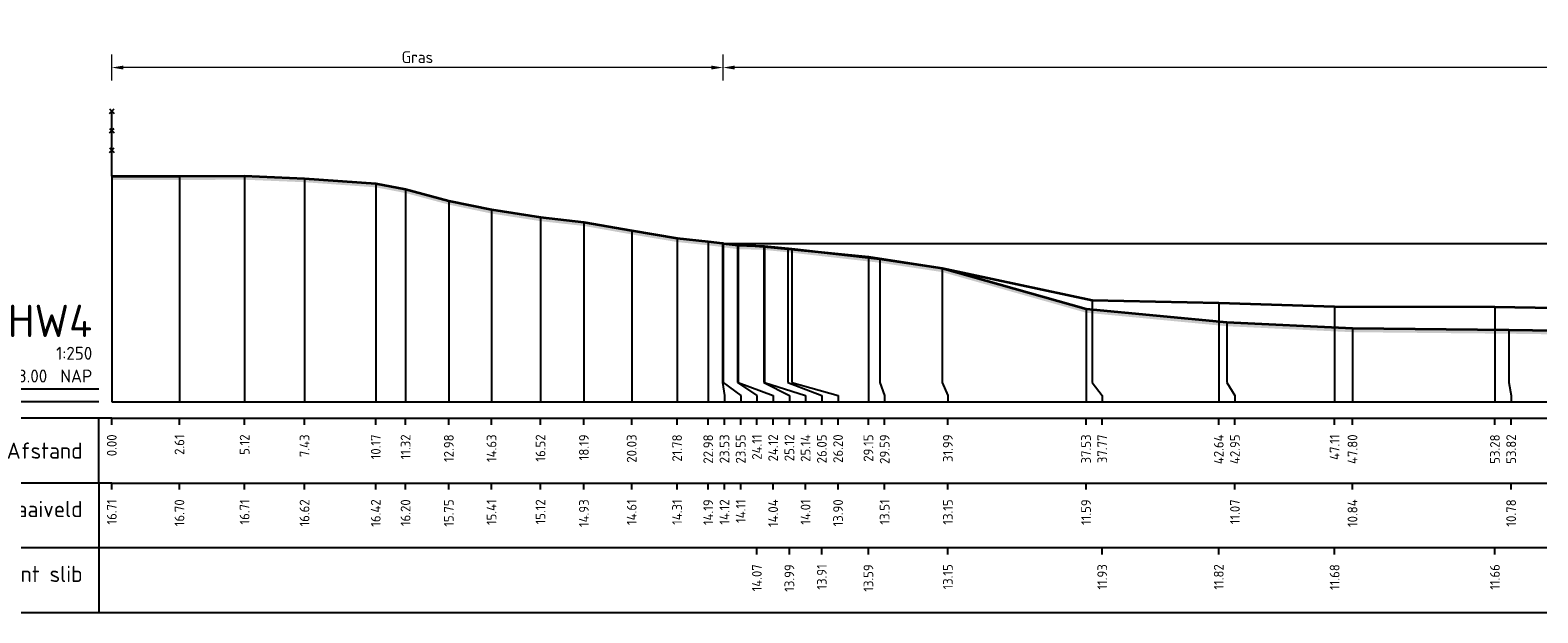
# Model space of a CAD drawing. Header units: metres. Extents: x 197882 to 206172, y 361908 to 364395.
# Tile 32 of 41: x 205781 to 205839, y 364311 to 364333. Entities that reach past the tile are written whole.
import ezdxf
from ezdxf.enums import TextEntityAlignment as Align

# ---------------------------------------------------------------- set-up
doc = ezdxf.new("R2010")
doc.units = ezdxf.units.M
doc.header["$PDMODE"] = 35
doc.header["$PDSIZE"] = 0.075
for name, color, linetype, lineweight in [('B-ME-IE-TERREINAFSCHEIDING_KUNSTMATIG_RASTERHEKWERK-SD', 20, 'Continuous', 25), ('X-ME-AL-PROFIEL_BOVENKANT SLIB-GD', 42, 'Continuous', 35), ('X-ME-AL-PROFIEL_HUIDIG MAAIVELD-GD', 252, 'Continuous', 0), ('X-XX-AL-DETAIL1-M', 7, 'Continuous', 18), ('X-XX-AL-DWARSPROFIEL_PROFIELLIJN MAAIVELD-GD', 8, 'Continuous', 35)]:
    doc.layers.add(name, color=color, linetype=linetype, lineweight=lineweight)
doc.layers.add('X-ME-AL-PROFIEL_WATERLIJN-GD', color=150, linetype='Continuous')
doc.layers.add('X-ME-AL-PROFIELRASTER-S', color=7, linetype='Continuous')
doc.styles.add('NLCS-ISO-ANNOTATIEF-T18', font='NLCS-ISO.ttf', dxfattribs={"height": 1.8})
doc.styles.add('NLCS-ISO-ANNOTATIVE-T18', font='NLCS-ISO.ttf', dxfattribs={"height": 1.8})
doc.dimstyles.new('NLCS-ANNOTATIEF-T18-PIJL_L2_H0', dxfattribs={"dimtxt": 2.5, "dimasz": 1.8, "dimexe": 2, "dimexo": 2, "dimgap": 0.7, "dimtad": 1, "dimzin": 0, "dimdsep": 46, "dimtxsty": 'NLCS-ISO-ANNOTATIEF-T18', "dimcen": 0, "dimdle": 2, "dimclrd": 256, "dimclre": 256, "dimclrt": 10, "dimaunit": 2, "dimadec": 0, "dimazin": 0, "dimtfac": 1, "dimtdec": 3, "dimtofl": 0, "dimtmove": 0, "dimatfit": 3, "dimfxl": 2, "dimfxlon": 1, "dimtfillclr": 256, "dimtolj": 1, "dimtzin": 0, "dimlwd": -1, "dimlwe": -1, "dimarcsym": 0})

# ---------------------------------------------------------------- blocks, each defined once
blk = doc.blocks.new('SAL-PROFIELRASTER-D')
at = {"color": 0, "linetype": 'ByBlock', "lineweight": -2, "flags": 128}
for points in [[(-2, 0), (-72, 0)], [(-24, 2), (-23, 0), (-22, 2), (-2, 2)], [(-72, -12.5), (-72, -2.5)], [(0, -2.5), (-72, -2.5)], [(-2, -12.5), (-2, -2.5)], [(0, -12.5), (-72, -12.5)]]:
    blk.add_lwpolyline(points, dxfattribs=at)
at = {"color": 0, "linetype": 'ByBlock', "lineweight": -2, "style": 'NLCS-ISO-ANNOTATIVE-T18'}
blk.add_text('NAP', height=2, dxfattribs=at).set_placement((-3, 3), align=Align.RIGHT)
blk.add_text('Afstand', height=2.5, dxfattribs=at).set_placement((-4.5, -7.5), align=Align.MIDDLE_RIGHT)
for tag, height, p in [('PROFIELNR', 5, (-3, 10)), ('SCHAAL', 2, (-3, 6.5)), ('NAP', 2, (-9.94, 3))]:
    blk.add_attdef(tag, text='', height=height, dxfattribs=at).set_placement(p, align=Align.RIGHT)
blk = doc.blocks.new('SAL-PROFIELRASTER_BALK_EIND1-D')
at = {"color": 0, "linetype": 'ByBlock', "lineweight": -2, "flags": 128}
for points in [[(0, 0), (1, 0)], [(0, -2.5), (1, -2.5)], [(0, -12.5), (1, -12.5)]]:
    blk.add_lwpolyline(points, dxfattribs=at)
blk = doc.blocks.new('SAL-PROFIELRASTER_BALK-D')
at = {"color": 0, "linetype": 'ByBlock', "lineweight": -2}
for p, q in [((-72, -12.5), (-72, -2.5)), ((-2, -2.5), (-2, -12.5)), ((0, -12.5), (-72, -12.5))]:
    blk.add_line(p, q, dxfattribs=at)
at = {"color": 0, "linetype": 'ByBlock', "lineweight": -2, "style": 'NLCS-ISO-ANNOTATIVE-T18'}
for tag, height, p in [('TITEL1', 2.5, (-4.5, -6.5)), ('TITEL2', 1.5, (-4.5, -9.5))]:
    blk.add_attdef(tag, text='', height=height, dxfattribs=at).set_placement(p, align=Align.MIDDLE_RIGHT)
blk = doc.blocks.new('SAL-PROFIELRASTER_BALK_EIND2-D')
at = {"color": 0, "linetype": 'ByBlock', "lineweight": -2}
blk.add_line((1, -12.5), (0, -12.5), dxfattribs=at)
blk = doc.blocks.new('SAL-PROFIELRASTER_BALK_DATA-D')
at = {"color": 0, "linetype": 'ByBlock', "lineweight": -2}
blk.add_lwpolyline([(0, -3.5), (0, -2.5)], dxfattribs=at)
at = {"color": 0, "linetype": 'ByBlock', "lineweight": -2, "style": 'NLCS-ISO-ANNOTATIVE-T18'}
blk.add_attdef('GETAL', text='', height=1.5, rotation=90, dxfattribs=at).set_placement((0.75, -5), align=Align.RIGHT)
blk = doc.blocks.new('SAL-PROFIELRASTER_AANHAAL-D')
at = {"color": 9, "linetype": 'ByBlock', "lineweight": -2, "flags": 128}
blk.add_lwpolyline([(0, 1), (0, 0)], dxfattribs=at)
blk = doc.blocks.new('SAL-PROFIELRASTER_AANHAAL_STAGGER-D')
at = {"color": 9, "linetype": 'ByBlock', "lineweight": -2, "flags": 128}
for points in [[(0, 0), (0, -0.25)], [(0, -0.25), (1, -0.75)], [(1, -0.75), (1, -1)]]:
    blk.add_lwpolyline(points, dxfattribs=at)
blk = doc.blocks.new('SIE-RASTERHEKWERK-SOD')
at = {"flags": 128}
for points in [[(-0.035, 1.035), (0.035, 0.965)], [(-0.035, 0.965), (0, 1), (0.035, 1.035)], [(0, 0), (0, 1)], [(-0.035, 0.735), (0.035, 0.665)], [(-0.035, 0.665), (0, 0.7), (0.035, 0.735)], [(-0.035, 0.435), (0.035, 0.365)], [(-0.035, 0.365), (0, 0.4), (0.035, 0.435)]]:
    blk.add_lwpolyline(points, dxfattribs=at)
blk = doc.blocks.new('*D69')
at = {"layer": 'Defpoints', "color": 0, "transparency": 16777216}
for p in [(205783.859, 364331.809), (205807.406, 364325.033), (205783.859, 364318.925)]:
    blk.add_point(p, dxfattribs=at)
at = {"layer": 'X-XX-AL-DETAIL1-M', "transparency": 16777216}
for p, q in [((205783.859, 364331.309), (205783.859, 364332.309)), ((205807.406, 364331.309), (205807.406, 364332.309)), ((205806.956, 364331.809), (205784.309, 364331.809))]:
    blk.add_line(p, q, dxfattribs=at)
for points in [[(205784.309, 364331.884), (205784.309, 364331.734), (205783.859, 364331.809)], [(205806.956, 364331.884), (205806.956, 364331.734), (205807.406, 364331.809)]]:
    blk.add_solid(points, dxfattribs=at)
at = {"layer": 'X-XX-AL-DETAIL1-M', "color": 10, "transparency": 16777216, "insert": (205795.633, 364332.209), "char_height": 0.45, "attachment_point": 5, "style": 'NLCS-ISO-ANNOTATIEF-T18'}
blk.add_mtext('\\A1;Gras', dxfattribs=at)
blk = doc.blocks.new('*D70')
at = {"layer": 'Defpoints', "color": 0, "transparency": 16777216}
for p in [(205807.406, 364331.809), (205807.406, 364325.033), (205936.861, 364325.033)]:
    blk.add_point(p, dxfattribs=at)
at = {"layer": 'X-XX-AL-DETAIL1-M', "transparency": 16777216}
for p, q in [((205807.406, 364331.309), (205807.406, 364332.309)), ((205936.861, 364331.309), (205936.861, 364332.309)), ((205936.411, 364331.809), (205807.856, 364331.809))]:
    blk.add_line(p, q, dxfattribs=at)
for points in [[(205807.856, 364331.884), (205807.856, 364331.734), (205807.406, 364331.809)], [(205936.411, 364331.884), (205936.411, 364331.734), (205936.861, 364331.809)]]:
    blk.add_solid(points, dxfattribs=at)
at = {"layer": 'X-XX-AL-DETAIL1-M', "color": 10, "transparency": 16777216, "insert": (205872.134, 364332.21), "char_height": 0.45, "attachment_point": 5, "style": 'NLCS-ISO-ANNOTATIEF-T18'}
blk.add_mtext('\\A1;Waterbodem met slib', dxfattribs=at)

msp = doc.modelspace()

# ---------------------------------------------------------------- hatches: boundary and pattern name
at = {"layer": 'X-ME-AL-PROFIEL_HUIDIG MAAIVELD-GD'}
h = msp.add_hatch(dxfattribs=at)
h.set_pattern_fill('AGR-MAAIVELD', color=256, scale=0.05, pattern_type=2)
h.set_pattern_definition([(45, (2.30706, 60.61458), (-0.25000007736, 0.25000007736), []), (45, (2.27135, 60.6503), (0, 0.50000015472), [0.3535535, -0.3535535]), (45, (2.23564, 60.686), (0, 0.50000015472), [0.3535535, -0.3535535]), (45, (2.19942, 60.72222), (0, 0.50000015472), [0.3535535, -0.3535535]), (45, (2.1642, 60.75744), (0, 0.50000015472), [0.3535535, -0.3535535]), (45, (2.1285, 60.79315), (0, 0.50000015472), [0.3535535, -0.3535535]), (45, (2.09278, 60.82887), (0, 0.50000015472), [0.3535535, -0.3535535]), (315, (2.30706, 60.61458), (0.25000007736, 0.25000007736), []), (315, (2.34278, 60.6503), (0.50000015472, -1e-16), [0.3535535, -0.3535535]), (315, (2.3785, 60.686), (0.50000015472, -1e-16), [0.3535535, -0.3535535]), (315, (2.4147, 60.72222), (0.50000015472, -1e-16), [0.3535535, -0.3535535]), (315, (2.44992, 60.75744), (0.50000015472, -1e-16), [0.3535535, -0.3535535]), (315, (2.48564, 60.79315), (0.50000015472, -1e-16), [0.3535535, -0.3535535]), (315, (2.52135, 60.82887), (0.50000015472, -1e-16), [0.3535535, -0.3535535])])
h.paths.add_polyline_path([(205955.777, 364326.199), (205955.777, 364326.049), (205955.131, 364325.986), (205953.568, 364325.952), (205951.444, 364325.881), (205949.405, 364325.964), (205947.14, 364325.986), (205944.734, 364326.144), (205941.739, 364325.978), (205940.524, 364325.763), (205939.05, 364325.596), (205937.911, 364325.136), (205936.724, 364324.85), (205935.893, 364324.757), (205934.784, 364324.649), (205933.992, 364324.72), (205932.797, 364324.61), (205930.308, 364324.544), (205927.586, 364324.334), (205923.696, 364324.022), (205918.682, 364323.741), (205913.108, 364323.484), (205908.226, 364322.928), (205901.352, 364322.465), (205895.678, 364322.778), (205892.494, 364323.157), (205888.26, 364323.183), (205883.877, 364323.127), (205878.403, 364322.754), (205871.748, 364322.434), (205866.136, 364321.445), (205862.225, 364321.421), (205857.945, 364321.364), (205850.934, 364321.457), (205848.351, 364321.381), (205843.127, 364321.481), (205837.674, 364321.554), (205831.655, 364321.613), (205826.807, 364321.844), (205821.389, 364322.364), (205815.85, 364323.929), (205813.451, 364324.289), (205810.062, 364324.674), (205809.001, 364324.784), (205807.983, 364324.814), (205807.406, 364324.883), (205807.388, 364324.894), (205806.836, 364324.96), (205805.635, 364325.088), (205803.887, 364325.38), (205802.047, 364325.706), (205800.375, 364325.891), (205798.489, 364326.184), (205796.843, 364326.528), (205795.178, 364326.975), (205794.027, 364327.194), (205791.286, 364327.391), (205788.978, 364327.487), (205786.466, 364327.479), (205783.859, 364327.48), (205783.859, 364327.63), (205786.466, 364327.629), (205788.978, 364327.637), (205791.286, 364327.541), (205794.027, 364327.344), (205795.178, 364327.125), (205796.843, 364326.678), (205798.489, 364326.334), (205800.375, 364326.041), (205802.047, 364325.856), (205803.887, 364325.53), (205805.635, 364325.238), (205806.836, 364325.11), (205807.388, 364325.044), (205807.406, 364325.033), (205807.983, 364324.964), (205809.001, 364324.934), (205810.062, 364324.824), (205813.451, 364324.439), (205815.85, 364324.079), (205821.389, 364322.514), (205826.807, 364321.994), (205831.655, 364321.763), (205837.674, 364321.704), (205843.127, 364321.631), (205848.351, 364321.531), (205850.934, 364321.607), (205857.945, 364321.514), (205862.225, 364321.571), (205866.136, 364321.595), (205871.748, 364322.584), (205878.403, 364322.904), (205883.877, 364323.277), (205888.26, 364323.333), (205892.494, 364323.307), (205895.678, 364322.928), (205901.352, 364322.615), (205908.226, 364323.078), (205913.108, 364323.634), (205918.682, 364323.891), (205923.696, 364324.172), (205927.586, 364324.484), (205930.308, 364324.694), (205932.797, 364324.76), (205933.992, 364324.87), (205934.784, 364324.799), (205935.893, 364324.907), (205936.724, 364325), (205937.911, 364325.286), (205939.05, 364325.746), (205940.524, 364325.913), (205941.739, 364326.128), (205944.734, 364326.294), (205947.14, 364326.136), (205949.405, 364326.114), (205951.444, 364326.031), (205953.568, 364326.102), (205955.131, 364326.136)])

# ---------------------------------------------------------------- linework, layer by layer
at = {"layer": 'X-ME-AL-PROFIEL_BOVENKANT SLIB-GD'}
msp.add_lwpolyline([(205807.406, 364325.033), (205807.969, 364324.991), (205808.979, 364324.914), (205809.907, 364324.831), (205813.007, 364324.518), (205815.85, 364324.079), (205821.63, 364322.85), (205826.5, 364322.747), (205830.966, 364322.605), (205837.14, 364322.589), (205842.553, 364322.5), (205847.658, 364322.387), (205850.561, 364322.28), (205857.549, 364322.296), (205862.024, 364322.306), (205865.954, 364322.374), (205871.228, 364322.599), (205877.561, 364323.112), (205883.227, 364323.357), (205895.301, 364323.377), (205900.775, 364323.385), (205907.534, 364323.471), (205912.435, 364323.712), (205913.108, 364323.634)], dxfattribs=at)
at = {"layer": 'X-ME-AL-PROFIEL_WATERLIJN-GD'}
msp.add_lwpolyline([(205807.406, 364325.033), (205936.861, 364325.033)], dxfattribs=at)
at = {"layer": 'X-XX-AL-DWARSPROFIEL_PROFIELLIJN MAAIVELD-GD'}
msp.add_lwpolyline([(205783.859, 364327.63), (205786.466, 364327.629), (205788.978, 364327.637), (205791.286, 364327.541), (205794.027, 364327.344), (205795.178, 364327.125), (205796.843, 364326.678), (205798.489, 364326.334), (205800.375, 364326.041), (205802.047, 364325.856), (205803.887, 364325.53), (205805.635, 364325.238), (205806.836, 364325.11), (205807.388, 364325.044), (205807.406, 364325.033), (205807.983, 364324.964), (205809.001, 364324.934), (205810.062, 364324.824), (205813.451, 364324.439), (205815.85, 364324.079), (205821.389, 364322.514), (205826.807, 364321.994), (205831.655, 364321.763), (205837.674, 364321.704), (205843.127, 364321.631)], dxfattribs=at)

# ---------------------------------------------------------------- block references
at = {"layer": 'B-ME-IE-TERREINAFSCHEIDING_KUNSTMATIG_RASTERHEKWERK-SD', "xscale": 2.5, "yscale": 2.5, "zscale": 2.5}
msp.add_blockref('SIE-RASTERHEKWERK-SOD', (205783.859, 364327.63), dxfattribs=at)
at = {"layer": 'X-ME-AL-PROFIELRASTER-S'}
for p, yscale in [((205783.859, 364318.925), 8.704999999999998), ((205786.466, 364318.925), 8.704), ((205788.978, 364318.925), 8.712), ((205791.286, 364318.925), 8.616), ((205794.027, 364318.925), 8.419), ((205795.178, 364318.925), 8.2), ((205796.843, 364318.925), 7.753), ((205798.489, 364318.925), 7.409000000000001), ((205800.375, 364318.925), 7.116), ((205802.047, 364318.925), 6.930999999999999), ((205803.887, 364318.925), 6.605), ((205805.635, 364318.925), 6.313000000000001), ((205806.836, 364318.925), 6.185), ((205807.388, 364319.925), 5.119), ((205807.388, 364319.925), 5.119), ((205807.406, 364319.925), 5.108000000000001), ((205807.406, 364319.925), 5.108000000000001), ((205807.969, 364319.925), 5.066000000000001), ((205807.983, 364319.925), 5.039), ((205808.979, 364319.925), 4.989000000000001), ((205809.001, 364319.925), 5.009), ((205809.907, 364319.925), 4.906000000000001), ((205810.062, 364319.925), 4.898999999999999), ((205813.007, 364318.925), 5.593), ((205813.451, 364319.925), 4.513999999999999), ((205815.85, 364319.925), 4.154), ((205821.389, 364318.925), 3.589), ((205821.63, 364319.925), 2.925000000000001), ((205826.5, 364318.925), 3.821999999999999), ((205830.966, 364318.925), 3.68), ((205837.14, 364318.925), 3.664), ((205826.807, 364319.925), 2.069000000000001), ((205831.655, 364318.925), 2.837999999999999), ((205837.674, 364319.925), 1.779)]:
    msp.add_blockref('SAL-PROFIELRASTER_AANHAAL-D', p, dxfattribs=dict(at, yscale=yscale))
at = {"layer": 'X-ME-AL-PROFIELRASTER-S', "xscale": 0.25, "yscale": 0.25, "zscale": 0.25}
for name, p, values in [('SAL-PROFIELRASTER-D', (205783.859, 364318.925), {'PROFIELNR': 'HW4', 'SCHAAL': '1:250', 'NAP': '8.00'}), ('SAL-PROFIELRASTER_BALK_DATA-D', (205783.859, 364318.925), {'GETAL': '0.00'}), ('SAL-PROFIELRASTER_BALK_DATA-D', (205786.466, 364318.925), {'GETAL': '2.61'}), ('SAL-PROFIELRASTER_BALK_DATA-D', (205788.978, 364318.925), {'GETAL': '5.12'}), ('SAL-PROFIELRASTER_BALK_DATA-D', (205791.286, 364318.925), {'GETAL': '7.43'}), ('SAL-PROFIELRASTER_BALK_DATA-D', (205794.027, 364318.925), {'GETAL': '10.17'}), ('SAL-PROFIELRASTER_BALK_DATA-D', (205795.178, 364318.925), {'GETAL': '11.32'}), ('SAL-PROFIELRASTER_BALK_DATA-D', (205796.843, 364318.925), {'GETAL': '12.98'}), ('SAL-PROFIELRASTER_BALK_DATA-D', (205798.489, 364318.925), {'GETAL': '14.63'}), ('SAL-PROFIELRASTER_BALK_DATA-D', (205800.375, 364318.925), {'GETAL': '16.52'}), ('SAL-PROFIELRASTER_BALK_DATA-D', (205802.047, 364318.925), {'GETAL': '18.19'}), ('SAL-PROFIELRASTER_BALK_DATA-D', (205803.887, 364318.925), {'GETAL': '20.03'}), ('SAL-PROFIELRASTER_BALK_DATA-D', (205805.635, 364318.925), {'GETAL': '21.78'}), ('SAL-PROFIELRASTER_BALK_DATA-D', (205806.836, 364318.925), {'GETAL': '22.98'}), ('SAL-PROFIELRASTER_BALK_DATA-D', (205807.461, 364318.925), {'GETAL': '23.53'}), ('SAL-PROFIELRASTER_BALK_DATA-D', (205807.461, 364318.925), {'GETAL': '23.53'}), ('SAL-PROFIELRASTER_BALK_DATA-D', (205808.086, 364318.925), {'GETAL': '23.55'}), ('SAL-PROFIELRASTER_BALK_DATA-D', (205808.086, 364318.925), {'GETAL': '23.55'}), ('SAL-PROFIELRASTER_BALK_DATA-D', (205808.711, 364318.925), {'GETAL': '24.11'}), ('SAL-PROFIELRASTER_BALK_DATA-D', (205809.336, 364318.925), {'GETAL': '24.12'}), ('SAL-PROFIELRASTER_BALK_DATA-D', (205809.961, 364318.925), {'GETAL': '25.12'}), ('SAL-PROFIELRASTER_BALK_DATA-D', (205810.586, 364318.925), {'GETAL': '25.14'}), ('SAL-PROFIELRASTER_BALK_DATA-D', (205811.211, 364318.925), {'GETAL': '26.05'}), ('SAL-PROFIELRASTER_BALK_DATA-D', (205811.836, 364318.925), {'GETAL': '26.20'}), ('SAL-PROFIELRASTER_BALK_DATA-D', (205813.007, 364318.925), {'GETAL': '29.15'}), ('SAL-PROFIELRASTER_BALK_DATA-D', (205813.632, 364318.925), {'GETAL': '29.59'}), ('SAL-PROFIELRASTER_BALK_DATA-D', (205816.067, 364318.925), {'GETAL': '31.99'}), ('SAL-PROFIELRASTER_BALK_DATA-D', (205821.389, 364318.925), {'GETAL': '37.53'}), ('SAL-PROFIELRASTER_BALK_DATA-D', (205822.014, 364318.925), {'GETAL': '37.77'}), ('SAL-PROFIELRASTER_BALK_DATA-D', (205826.5, 364318.925), {'GETAL': '42.64'}), ('SAL-PROFIELRASTER_BALK_DATA-D', (205827.125, 364318.925), {'GETAL': '42.95'}), ('SAL-PROFIELRASTER_BALK_DATA-D', (205830.966, 364318.925), {'GETAL': '47.11'}), ('SAL-PROFIELRASTER_BALK_DATA-D', (205831.655, 364318.925), {'GETAL': '47.80'}), ('SAL-PROFIELRASTER_BALK_DATA-D', (205837.14, 364318.925), {'GETAL': '53.28'}), ('SAL-PROFIELRASTER_BALK_DATA-D', (205837.765, 364318.925), {'GETAL': '53.82'}), ('SAL-PROFIELRASTER_BALK-D', (205783.859, 364316.425), {'TITEL1': 'Hoogte Maaiveld'}), ('SAL-PROFIELRASTER_BALK_DATA-D', (205783.859, 364316.425), {'GETAL': '16.71'}), ('SAL-PROFIELRASTER_BALK_DATA-D', (205786.466, 364316.425), {'GETAL': '16.70'}), ('SAL-PROFIELRASTER_BALK_DATA-D', (205788.978, 364316.425), {'GETAL': '16.71'}), ('SAL-PROFIELRASTER_BALK_DATA-D', (205791.286, 364316.425), {'GETAL': '16.62'}), ('SAL-PROFIELRASTER_BALK_DATA-D', (205794.027, 364316.425), {'GETAL': '16.42'}), ('SAL-PROFIELRASTER_BALK_DATA-D', (205795.178, 364316.425), {'GETAL': '16.20'}), ('SAL-PROFIELRASTER_BALK_DATA-D', (205796.843, 364316.425), {'GETAL': '15.75'}), ('SAL-PROFIELRASTER_BALK_DATA-D', (205798.489, 364316.425), {'GETAL': '15.41'}), ('SAL-PROFIELRASTER_BALK_DATA-D', (205800.375, 364316.425), {'GETAL': '15.12'}), ('SAL-PROFIELRASTER_BALK_DATA-D', (205802.047, 364316.425), {'GETAL': '14.93'}), ('SAL-PROFIELRASTER_BALK_DATA-D', (205803.887, 364316.425), {'GETAL': '14.61'}), ('SAL-PROFIELRASTER_BALK_DATA-D', (205805.635, 364316.425), {'GETAL': '14.31'}), ('SAL-PROFIELRASTER_BALK_DATA-D', (205806.836, 364316.425), {'GETAL': '14.19'}), ('SAL-PROFIELRASTER_BALK_DATA-D', (205807.461, 364316.425), {'GETAL': '14.12'}), ('SAL-PROFIELRASTER_BALK_DATA-D', (205808.086, 364316.425), {'GETAL': '14.11'}), ('SAL-PROFIELRASTER_BALK_DATA-D', (205809.336, 364316.425), {'GETAL': '14.04'}), ('SAL-PROFIELRASTER_BALK_DATA-D', (205810.586, 364316.425), {'GETAL': '14.01'}), ('SAL-PROFIELRASTER_BALK_DATA-D', (205811.836, 364316.425), {'GETAL': '13.90'}), ('SAL-PROFIELRASTER_BALK_DATA-D', (205813.632, 364316.425), {'GETAL': '13.51'}), ('SAL-PROFIELRASTER_BALK_DATA-D', (205816.067, 364316.425), {'GETAL': '13.15'}), ('SAL-PROFIELRASTER_BALK_DATA-D', (205821.389, 364316.425), {'GETAL': '11.59'}), ('SAL-PROFIELRASTER_BALK_DATA-D', (205827.125, 364316.425), {'GETAL': '11.07'}), ('SAL-PROFIELRASTER_BALK_DATA-D', (205831.655, 364316.425), {'GETAL': '10.84'}), ('SAL-PROFIELRASTER_BALK_DATA-D', (205837.765, 364316.425), {'GETAL': '10.78'}), ('SAL-PROFIELRASTER_BALK-D', (205783.859, 364313.925), {'TITEL1': 'Hoogte Bovenkant slib'}), ('SAL-PROFIELRASTER_BALK_DATA-D', (205808.711, 364313.925), {'GETAL': '14.07'}), ('SAL-PROFIELRASTER_BALK_DATA-D', (205809.961, 364313.925), {'GETAL': '13.99'}), ('SAL-PROFIELRASTER_BALK_DATA-D', (205811.211, 364313.925), {'GETAL': '13.91'}), ('SAL-PROFIELRASTER_BALK_DATA-D', (205813.007, 364313.925), {'GETAL': '13.59'}), ('SAL-PROFIELRASTER_BALK_DATA-D', (205816.067, 364313.925), {'GETAL': '13.15'}), ('SAL-PROFIELRASTER_BALK_DATA-D', (205822.014, 364313.925), {'GETAL': '11.93'}), ('SAL-PROFIELRASTER_BALK_DATA-D', (205826.5, 364313.925), {'GETAL': '11.82'}), ('SAL-PROFIELRASTER_BALK_DATA-D', (205830.966, 364313.925), {'GETAL': '11.68'}), ('SAL-PROFIELRASTER_BALK_DATA-D', (205837.14, 364313.925), {'GETAL': '11.66'})]:
    msp.add_blockref(name, p, dxfattribs=at).add_auto_attribs(values)
at = {"layer": 'X-ME-AL-PROFIELRASTER-S'}
for p, xscale, zscale in [((205807.388, 364319.925), 0.07210742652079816, 0.07210742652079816), ((205807.388, 364319.925), 0.07210742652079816, 0.07210742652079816), ((205807.406, 364319.925), 0.6794241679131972, 0.6794241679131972), ((205807.406, 364319.925), 0.6794241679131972, 0.6794241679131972), ((205807.969, 364319.925), 0.741963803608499, 0.741963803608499), ((205807.983, 364319.925), 1.352328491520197, 1.352328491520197), ((205808.979, 364319.925), 0.9814758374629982, 0.9814758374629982), ((205809.001, 364319.925), 1.584120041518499, 1.584120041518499), ((205809.907, 364319.925), 1.303978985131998, 1.303978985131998), ((205810.062, 364319.925), 1.7730787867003, 1.7730787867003), ((205813.451, 364319.925), 0.1810305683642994, 0.1810305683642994), ((205815.85, 364319.925), 0.2172060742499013, 0.2172060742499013), ((205821.63, 364319.925), 0.3839078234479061, 0.3839078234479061), ((205826.807, 364319.925), 0.317915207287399, 0.317915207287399), ((205837.674, 364319.925), 0.09049533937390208, 0.09049533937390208)]:
    msp.add_blockref('SAL-PROFIELRASTER_AANHAAL_STAGGER-D', p, dxfattribs=dict(at, xscale=xscale, zscale=zscale))
at = {"layer": 'X-ME-AL-PROFIELRASTER-S', "xscale": 172.5433699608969, "yscale": 0.25, "zscale": 172.5433699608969}
for name, p in [('SAL-PROFIELRASTER_BALK_EIND1-D', (205783.859, 364318.925)), ('SAL-PROFIELRASTER_BALK_EIND2-D', (205783.859, 364316.425)), ('SAL-PROFIELRASTER_BALK_EIND2-D', (205783.859, 364313.925))]:
    msp.add_blockref(name, p, dxfattribs=at)

# ---------------------------------------------------------------- dimensions: what is measured, and where the dimension line sits
at = {"layer": 'X-XX-AL-DETAIL1-M'}
for base, p1, p2, text, picture, middle in [((205807.406, 364331.809), (205936.861, 364325.033), (205807.406, 364325.033), 'Waterbodem met slib', '*D70', (205872.134, 364331.809)), ((205783.859, 364331.809), (205807.406, 364325.033), (205783.859, 364318.925), 'Gras', '*D69', (205795.633, 364331.809))]:
    dim = msp.add_linear_dim(base=base, p1=p1, p2=p2, text=text, dimstyle='NLCS-ANNOTATIEF-T18-PIJL_L2_H0', dxfattribs=at)
    dim.commit()
    dim.dimension.update_dxf_attribs({"geometry": picture, "text_midpoint": middle, "dimtype": 160})

doc.saveas('drawing.dxf')
